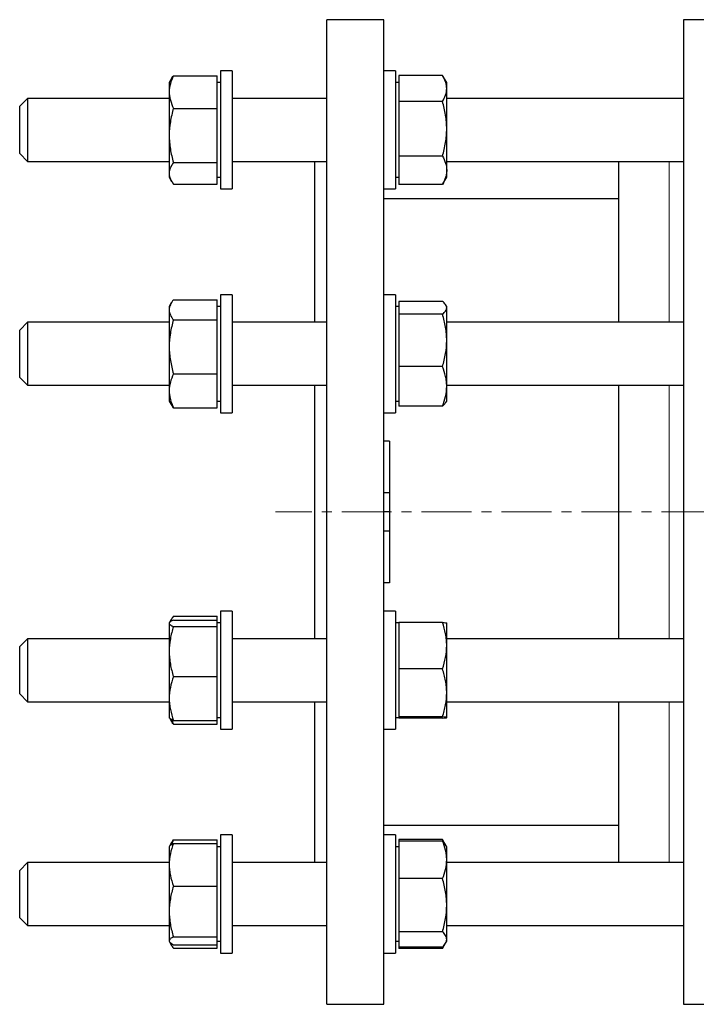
# Model space of a CAD drawing. Header units: millimetres. Extents: x 51 to 760, y 48 to 754.
# Tile 4 of 5: x 435 to 607, y 496 to 746. Entities that reach past the tile are written whole.
import ezdxf

# ---------------------------------------------------------------- set-up
doc = ezdxf.new("R2010")
doc.units = ezdxf.units.MM
doc.linetypes.add('CENTERX2', pattern=[20.32, 12.7, -2.54, 2.54, -2.54])
doc.layers.add('FORMAT', color=7, linetype='Continuous')

msp = doc.modelspace()

# ---------------------------------------------------------------- linework, layer by layer
at = {"color": 7, "linetype": 'Continuous', "lineweight": 25}
for p, q in [((527.31, 745.59), (512.81, 745.59)), ((512.81, 495.59), (512.81, 745.59)), ((527.31, 495.59), (527.31, 745.59)), ((615.48, 745.59), (603.48, 745.59)), ((603.48, 745.59), (603.48, 495.59)), ((488.81, 732.6), (485.81, 732.6)), ((485.81, 732.6), (485.81, 702.6)), ((488.81, 732.6), (488.81, 702.6)), ((530.31, 732.6), (527.31, 732.6)), ((530.31, 732.6), (530.31, 702.6)), ((473.42, 730.67), (472.81, 729.6)), ((473.88, 731.36), (485.01, 731.36)), ((485.01, 727.22), (485.01, 731.36)), ((531.11, 731.45), (531.11, 728.13)), ((542.23, 731.45), (531.11, 731.45)), ((543.31, 729.6), (542.34, 731.27)), ((472.81, 729.6), (472.81, 727.22)), ((485.81, 729.6), (485.01, 729.6)), ((531.11, 729.6), (530.31, 729.6)), ((531.11, 728.13), (531.11, 724.81)), ((543.31, 728.13), (543.31, 729.6)), ((543.31, 717.88), (543.31, 728.13)), ((436.81, 725.6), (434.81, 723.6)), ((472.81, 725.6), (436.81, 725.6)), ((436.81, 725.6), (436.81, 709.6)), ((472.81, 727.22), (472.81, 716.2)), ((485.01, 723.08), (485.01, 727.22)), ((512.81, 725.6), (488.81, 725.6)), ((603.48, 725.6), (543.31, 725.6)), ((434.81, 711.6), (434.81, 723.6)), ((473.88, 723.08), (485.01, 723.08)), ((485.01, 716.2), (485.01, 723.08)), ((531.11, 724.81), (531.11, 717.88)), ((542.23, 724.81), (531.11, 724.81)), ((531.11, 717.88), (531.11, 710.96)), ((543.31, 707.35), (543.31, 717.88)), ((472.81, 716.2), (472.81, 706.58)), ((485.01, 709.32), (485.01, 716.2)), ((434.81, 711.6), (436.81, 709.6)), ((542.23, 710.96), (531.11, 710.96)), ((531.11, 710.96), (531.11, 707.35)), ((436.81, 709.6), (472.81, 709.6)), ((473.88, 709.32), (485.01, 709.32)), ((485.01, 706.58), (485.01, 709.32)), ((488.81, 709.6), (512.81, 709.6)), ((509.81, 668.77), (509.81, 709.6)), ((543.31, 709.6), (603.48, 709.6)), ((586.98, 709.6), (586.98, 668.77)), ((472.81, 706.58), (472.81, 705.6)), ((472.81, 705.6), (473.42, 704.52)), ((485.01, 703.83), (485.01, 706.58)), ((485.01, 705.6), (485.81, 705.6)), ((530.31, 705.6), (531.11, 705.6)), ((531.11, 707.35), (531.11, 703.74)), ((542.34, 703.92), (543.31, 705.6)), ((543.31, 705.6), (543.31, 707.35)), ((473.88, 703.83), (485.01, 703.83)), ((485.81, 702.6), (488.81, 702.6)), ((527.31, 702.6), (530.31, 702.6)), ((542.23, 703.74), (531.11, 703.74)), ((542.34, 703.93), (542.23, 703.74)), ((586.98, 700.09), (527.31, 700.09)), ((488.81, 675.77), (485.81, 675.77)), ((485.81, 675.77), (485.81, 645.77)), ((488.81, 675.77), (488.81, 645.77)), ((530.31, 675.77), (527.31, 675.77)), ((530.31, 675.77), (530.31, 645.77)), ((473.33, 673.68), (472.81, 672.77)), ((472.81, 672.77), (472.81, 671.92)), ((473.88, 674.48), (485.01, 674.48)), ((485.01, 671.92), (485.01, 674.48)), ((485.81, 672.77), (485.01, 672.77)), ((531.11, 672.77), (530.31, 672.77)), ((531.11, 674.06), (531.11, 672.43)), ((542.23, 674.06), (531.11, 674.06)), ((543.31, 672.77), (543.1, 673.12)), ((543.31, 672.43), (543.31, 672.77)), ((472.81, 671.92), (472.81, 662.51)), ((485.01, 669.36), (485.01, 671.92)), ((531.11, 672.43), (531.11, 670.8)), ((531.11, 670.8), (531.11, 664.15)), ((542.23, 670.8), (531.11, 670.8)), ((543.31, 664.15), (543.31, 672.43)), ((436.81, 668.77), (434.81, 666.77)), ((472.81, 668.77), (436.81, 668.77)), ((436.81, 668.77), (436.81, 652.77)), ((473.88, 669.36), (485.01, 669.36)), ((485.01, 662.51), (485.01, 669.36)), ((512.81, 668.77), (488.81, 668.77)), ((603.48, 668.77), (543.31, 668.77)), ((434.81, 654.77), (434.81, 666.77)), ((472.81, 662.51), (472.81, 651.36)), ((485.01, 655.65), (485.01, 662.51)), ((531.11, 664.15), (531.11, 657.51)), ((543.31, 652.49), (543.31, 664.15)), ((542.23, 657.51), (531.11, 657.51)), ((531.11, 657.51), (531.11, 652.49)), ((473.88, 655.65), (485.01, 655.65)), ((485.01, 651.36), (485.01, 655.65)), ((434.81, 654.77), (436.81, 652.77)), ((436.81, 652.77), (472.81, 652.77)), ((488.81, 652.77), (512.81, 652.77)), ((509.81, 588.41), (509.81, 652.77)), ((543.31, 652.77), (603.48, 652.77)), ((586.98, 652.77), (586.98, 588.41)), ((472.81, 651.36), (472.81, 648.77)), ((485.01, 647.06), (485.01, 651.36)), ((531.11, 652.49), (531.11, 647.48)), ((543.31, 648.77), (543.31, 652.49)), ((472.81, 648.77), (473.33, 647.86)), ((485.01, 648.77), (485.81, 648.77)), ((530.31, 648.77), (531.11, 648.77)), ((543.1, 648.42), (543.31, 648.77)), ((473.88, 647.06), (485.01, 647.06)), ((485.81, 645.77), (488.81, 645.77)), ((527.31, 645.77), (530.31, 645.77)), ((542.23, 647.48), (531.11, 647.48)), ((528.81, 638.59), (527.31, 638.59)), ((528.81, 638.59), (528.81, 625.47)), ((528.81, 625.47), (527.31, 625.47)), ((528.81, 625.47), (528.81, 620.59)), ((528.81, 620.59), (527.31, 620.59)), ((528.81, 620.59), (528.81, 615.7)), ((528.81, 615.7), (527.31, 615.7)), ((528.81, 615.7), (528.81, 602.59)), ((528.81, 602.59), (527.31, 602.59)), ((488.81, 595.41), (485.81, 595.41)), ((485.81, 595.41), (485.81, 565.41)), ((488.81, 595.41), (488.81, 565.41)), ((530.31, 595.41), (527.31, 595.41)), ((530.31, 595.41), (530.31, 565.41)), ((473.33, 593.32), (472.87, 592.51)), ((473.88, 594.12), (485.01, 594.12)), ((473.88, 593.13), (485.01, 593.13)), ((485.01, 593.13), (485.01, 594.12)), ((485.01, 592.33), (485.01, 593.13)), ((531.11, 592.57), (531.11, 586.66)), ((542.23, 592.57), (531.11, 592.57)), ((472.85, 592.49), (472.81, 592.41)), ((472.81, 592.41), (472.81, 592.33)), ((472.81, 592.33), (472.81, 585.16)), ((473.88, 591.52), (485.01, 591.52)), ((485.81, 592.41), (485.01, 592.41)), ((485.01, 591.52), (485.01, 592.33)), ((485.01, 585.16), (485.01, 591.52)), ((531.11, 592.41), (530.31, 592.41)), ((543.31, 586.66), (543.31, 592.4)), ((436.81, 588.41), (434.81, 586.41)), ((472.81, 588.41), (436.81, 588.41)), ((436.81, 588.41), (436.81, 586.93)), ((512.81, 588.41), (488.81, 588.41)), ((603.48, 588.41), (543.31, 588.41)), ((434.81, 585.3), (434.81, 586.41)), ((434.81, 574.41), (434.81, 585.3)), ((436.81, 586.93), (436.81, 572.41)), ((472.81, 585.16), (472.81, 573.24)), ((485.01, 578.8), (485.01, 585.16)), ((531.11, 586.66), (531.11, 580.74)), ((543.31, 574.66), (543.31, 586.66)), ((542.23, 580.74), (531.11, 580.74)), ((531.11, 580.74), (531.11, 574.66)), ((473.88, 578.8), (485.01, 578.8)), ((485.01, 573.24), (485.01, 578.8)), ((434.81, 574.41), (436.81, 572.41)), ((472.81, 573.24), (472.81, 568.41)), ((485.01, 567.68), (485.01, 573.24)), ((531.11, 574.66), (531.11, 568.58)), ((543.31, 568.41), (543.31, 574.66)), ((436.81, 572.41), (472.81, 572.41)), ((488.81, 572.41), (512.81, 572.41)), ((509.81, 531.58), (509.81, 572.41)), ((543.31, 572.41), (603.48, 572.41)), ((586.98, 572.41), (586.98, 531.58)), ((472.81, 568.41), (472.85, 568.32)), ((472.85, 568.32), (473.33, 567.49)), ((473.88, 567.68), (485.01, 567.68)), ((485.01, 568.41), (485.81, 568.41)), ((485.01, 566.7), (485.01, 567.68)), ((530.31, 568.41), (531.11, 568.41)), ((542.23, 568.58), (531.11, 568.58)), ((531.11, 568.58), (531.11, 568.41)), ((531.11, 568.41), (531.11, 568.24)), ((542.23, 568.24), (531.11, 568.24)), ((473.88, 566.7), (485.01, 566.7)), ((485.81, 565.41), (488.81, 565.41)), ((527.31, 565.41), (530.31, 565.41)), ((527.31, 541.09), (586.98, 541.09)), ((488.81, 538.58), (485.81, 538.58)), ((485.81, 538.58), (485.81, 508.58)), ((488.81, 538.58), (488.81, 508.58)), ((530.31, 538.58), (527.31, 538.58)), ((530.31, 538.58), (530.31, 508.58)), ((472.88, 535.71), (472.81, 535.58)), ((472.81, 535.58), (472.81, 531.02)), ((473.42, 536.65), (472.88, 535.71)), ((473.88, 537.34), (485.01, 537.34)), ((473.88, 536.46), (485.01, 536.46)), ((485.01, 536.46), (485.01, 537.34)), ((485.01, 531.02), (485.01, 536.46)), ((485.81, 535.58), (485.01, 535.58)), ((531.11, 535.58), (530.31, 535.58)), ((531.11, 537.43), (531.11, 537.05)), ((542.23, 537.43), (531.11, 537.43)), ((531.11, 537.05), (531.11, 532.27)), ((542.23, 537.05), (531.11, 537.05)), ((543.01, 536.09), (542.34, 537.25)), ((543.31, 535.58), (543.01, 536.09)), ((543.31, 532.27), (543.31, 535.58)), ((436.81, 531.58), (434.81, 529.58)), ((472.81, 531.58), (436.81, 531.58)), ((436.81, 531.58), (436.81, 524.92)), ((472.81, 531.02), (472.81, 519.15)), ((485.01, 525.59), (485.01, 531.02)), ((512.81, 531.58), (488.81, 531.58)), ((531.11, 532.27), (531.11, 527.49)), ((543.31, 520.76), (543.31, 532.27)), ((603.48, 531.58), (543.31, 531.58)), ((434.81, 524.58), (434.81, 529.58)), ((473.88, 525.59), (485.01, 525.59)), ((485.01, 519.15), (485.01, 525.59)), ((531.11, 527.49), (531.11, 520.76)), ((542.23, 527.49), (531.11, 527.49)), ((434.81, 517.58), (434.81, 524.58)), ((436.81, 524.92), (436.81, 515.58)), ((531.11, 520.76), (531.11, 514.02)), ((543.31, 512.07), (543.31, 520.76)), ((434.81, 517.58), (436.81, 515.58)), ((472.81, 519.15), (472.81, 511.71)), ((485.01, 512.71), (485.01, 519.15)), ((436.81, 515.58), (472.81, 515.58)), ((488.81, 515.58), (512.81, 515.58)), ((543.31, 515.58), (603.48, 515.58)), ((473.88, 512.71), (485.01, 512.71)), ((485.01, 511.71), (485.01, 512.71)), ((542.23, 514.02), (531.11, 514.02)), ((531.11, 514.02), (531.11, 512.07)), ((472.81, 511.71), (472.81, 511.58)), ((472.81, 511.58), (472.88, 511.45)), ((472.89, 511.44), (473.42, 510.51)), ((473.88, 510.7), (485.01, 510.7)), ((485.01, 510.7), (485.01, 511.71)), ((485.01, 511.58), (485.81, 511.58)), ((485.01, 509.82), (485.01, 510.7)), ((530.31, 511.58), (531.11, 511.58)), ((531.11, 512.07), (531.11, 510.11)), ((542.23, 510.11), (531.11, 510.11)), ((531.11, 510.11), (531.11, 509.73)), ((542.34, 509.91), (543.01, 511.07)), ((543.01, 511.07), (543.31, 511.58)), ((543.31, 511.58), (543.31, 512.07)), ((473.88, 509.82), (485.01, 509.82)), ((485.81, 508.58), (488.81, 508.58)), ((527.31, 508.58), (530.31, 508.58)), ((542.23, 509.73), (531.11, 509.73)), ((542.34, 509.91), (542.23, 509.73)), ((512.81, 495.59), (527.31, 495.59)), ((603.48, 495.59), (615.48, 495.59))]:
    msp.add_line(p, q, dxfattribs=at)
at = {"color": 8, "linetype": 'Continuous', "lineweight": 18}
for p, q in [((599.82, 668.77), (599.82, 709.6)), ((599.82, 588.41), (599.82, 652.77)), ((599.82, 531.58), (599.82, 572.41))]:
    msp.add_line(p, q, dxfattribs=at)
at = {"color": 7, "linetype": 'Continuous', "lineweight": 25}
for points, knots in [([(473.88, 731.36), (473.55, 730.69), (473.28, 730), (472.91, 728.61), (472.81, 727.92), (472.81, 727.22)], [0, 0, 0, 0, 0.5, 0.5, 1, 1, 1, 1]), ([(473.43, 730.66), (473.48, 730.76), (473.61, 730.99), (473.78, 731.22), (473.88, 731.36)], [0, 0, 0, 0, 0.392236, 1, 1, 1, 1]), ([(543.31, 728.13), (543.31, 728.41), (543.28, 728.69), (543.18, 729.25), (543.11, 729.53), (542.83, 730.36), (542.56, 730.91), (542.23, 731.45)], [0, 0, 0, 0, 0.25, 0.25, 0.5, 0.5, 1, 1, 1, 1]), ([(542.23, 724.81), (542.56, 725.35), (542.83, 725.9), (543.2, 727.01), (543.31, 727.56), (543.31, 728.13)], [0, 0, 0, 0, 0.5, 0.5, 1, 1, 1, 1]), ([(472.81, 727.22), (472.81, 726.87), (472.83, 726.52), (472.93, 725.82), (473, 725.47), (473.29, 724.43), (473.55, 723.75), (473.88, 723.08)], [0, 0, 0, 0, 0.25, 0.25, 0.5, 0.5, 1, 1, 1, 1]), ([(473.88, 723.08), (473.55, 721.96), (473.28, 720.82), (472.91, 718.53), (472.81, 717.37), (472.81, 716.2)], [0, 0, 0, 0, 0.5, 0.5, 1, 1, 1, 1]), ([(543.31, 717.88), (543.31, 718.47), (543.28, 719.06), (543.18, 720.23), (543.11, 720.81), (542.83, 722.54), (542.56, 723.68), (542.23, 724.81)], [0, 0, 0, 0, 0.25, 0.25, 0.5, 0.5, 1, 1, 1, 1]), ([(542.23, 710.96), (542.56, 712.09), (542.83, 713.23), (543.2, 715.54), (543.31, 716.7), (543.31, 717.88)], [0, 0, 0, 0, 0.5, 0.5, 1, 1, 1, 1]), ([(472.81, 716.2), (472.81, 715.62), (472.83, 715.03), (472.93, 713.87), (473, 713.29), (473.28, 711.58), (473.55, 710.44), (473.88, 709.32)], [0, 0, 0, 0, 0.25, 0.25, 0.5, 0.5, 1, 1, 1, 1]), ([(542.23, 710.96), (542.56, 710.37), (542.83, 709.77), (543.21, 708.57), (543.31, 707.96), (543.31, 707.35)], [0, 0, 0, 0, 0.5, 0.5, 1, 1, 1, 1]), ([(473.88, 709.32), (473.55, 708.87), (473.28, 708.42), (472.91, 707.51), (472.81, 707.04), (472.81, 706.58)], [0, 0, 0, 0, 0.5, 0.5, 1, 1, 1, 1]), ([(472.81, 706.58), (472.81, 706.34), (472.83, 706.11), (472.93, 705.65), (473, 705.42), (473.28, 704.73), (473.55, 704.28), (473.88, 703.83)], [0, 0, 0, 0, 0.25, 0.25, 0.5, 0.5, 1, 1, 1, 1]), ([(543.31, 707.35), (543.31, 707.05), (543.28, 706.74), (543.18, 706.13), (543.11, 705.82), (542.83, 704.92), (542.56, 704.33), (542.23, 703.74)], [0, 0, 0, 0, 0.25, 0.25, 0.5, 0.5, 1, 1, 1, 1]), ([(473.88, 674.48), (473.55, 674.06), (473.28, 673.64), (472.91, 672.79), (472.81, 672.36), (472.81, 671.92)], [0, 0, 0, 0, 0.5, 0.5, 1, 1, 1, 1]), ([(543.31, 672.43), (543.31, 672.57), (543.28, 672.71), (543.18, 672.99), (543.11, 673.12), (542.83, 673.53), (542.56, 673.8), (542.23, 674.06)], [0, 0, 0, 0, 0.25, 0.25, 0.5, 0.5, 1, 1, 1, 1]), ([(472.81, 671.92), (472.81, 671.7), (472.83, 671.49), (472.93, 671.06), (473, 670.84), (473.28, 670.2), (473.55, 669.78), (473.88, 669.36)], [0, 0, 0, 0, 0.25, 0.25, 0.5, 0.5, 1, 1, 1, 1]), ([(542.23, 670.8), (542.56, 671.07), (542.83, 671.34), (543.21, 671.88), (543.31, 672.16), (543.31, 672.43)], [0, 0, 0, 0, 0.5, 0.5, 1, 1, 1, 1]), ([(543.31, 664.15), (543.31, 664.72), (543.28, 665.28), (543.18, 666.41), (543.11, 666.96), (542.83, 668.62), (542.56, 669.72), (542.23, 670.8)], [0, 0, 0, 0, 0.25, 0.25, 0.5, 0.5, 1, 1, 1, 1]), ([(473.88, 669.36), (473.55, 668.25), (473.28, 667.11), (472.91, 664.82), (472.81, 663.67), (472.81, 662.51)], [0, 0, 0, 0, 0.5, 0.5, 1, 1, 1, 1]), ([(472.81, 662.51), (472.81, 661.93), (472.83, 661.35), (472.93, 660.18), (473, 659.6), (473.29, 657.88), (473.55, 656.76), (473.88, 655.65)], [0, 0, 0, 0, 0.25, 0.25, 0.5, 0.5, 1, 1, 1, 1]), ([(542.23, 657.51), (542.56, 658.59), (542.83, 659.69), (543.2, 661.9), (543.31, 663.02), (543.31, 664.15)], [0, 0, 0, 0, 0.5, 0.5, 1, 1, 1, 1]), ([(543.31, 652.49), (543.31, 652.92), (543.28, 653.34), (543.18, 654.19), (543.11, 654.61), (542.83, 655.86), (542.56, 656.69), (542.23, 657.51)], [0, 0, 0, 0, 0.25, 0.25, 0.5, 0.5, 1, 1, 1, 1]), ([(473.88, 655.65), (473.55, 654.95), (473.28, 654.24), (472.91, 652.81), (472.81, 652.09), (472.81, 651.36)], [0, 0, 0, 0, 0.5, 0.5, 1, 1, 1, 1]), ([(472.81, 651.36), (472.81, 650.99), (472.83, 650.63), (472.93, 649.9), (473, 649.54), (473.28, 648.47), (473.55, 647.76), (473.88, 647.06)], [0, 0, 0, 0, 0.25, 0.25, 0.5, 0.5, 1, 1, 1, 1]), ([(542.23, 647.48), (542.56, 648.3), (542.83, 649.12), (543.2, 650.79), (543.31, 651.64), (543.31, 652.49)], [0, 0, 0, 0, 0.5, 0.5, 1, 1, 1, 1]), ([(473.88, 647.06), (473.77, 647.2), (473.57, 647.46), (473.41, 647.73), (473.34, 647.86)], [0, 0, 0, 0, 0.521308, 1, 1, 1, 1]), ([(543.1, 648.42), (543.05, 648.35), (542.95, 648.17), (542.72, 647.92), (542.48, 647.68), (542.32, 647.54), (542.23, 647.48)], [0, 0, 0, 0, 0.241171, 0.560592, 0.780206, 1, 1, 1, 1]), ([(473.88, 593.13), (473.55, 593), (473.28, 592.87), (472.91, 592.6), (472.81, 592.46), (472.81, 592.33)], [0, 0, 0, 0, 0.5, 0.5, 1, 1, 1, 1]), ([(473.88, 594.12), (473.77, 593.98), (473.57, 593.7), (473.31, 593.29), (473.13, 592.94), (473.05, 592.74), (473.03, 592.68)], [0, 0, 0, 0, 0.29085, 0.581783, 0.872564, 1, 1, 1, 1]), ([(543.31, 586.66), (543.31, 587.16), (543.28, 587.66), (543.18, 588.66), (543.11, 589.16), (542.83, 590.64), (542.56, 591.61), (542.23, 592.57)], [0, 0, 0, 0, 0.25, 0.25, 0.5, 0.5, 1, 1, 1, 1]), ([(542.23, 592.57), (542.56, 592.54), (542.83, 592.51), (543.2, 592.46), (543.31, 592.43), (543.31, 592.4)], [0, 0, 0, 0, 0.5, 0.5, 1, 1, 1, 1]), ([(472.81, 592.33), (472.81, 592.26), (472.83, 592.19), (472.93, 592.05), (473, 591.99), (473.28, 591.78), (473.55, 591.65), (473.88, 591.52)], [0, 0, 0, 0, 0.25, 0.25, 0.5, 0.5, 1, 1, 1, 1]), ([(473.88, 591.52), (473.55, 590.48), (473.28, 589.43), (472.91, 587.31), (472.81, 586.24), (472.81, 585.16)], [0, 0, 0, 0, 0.5, 0.5, 1, 1, 1, 1]), ([(472.81, 585.16), (472.81, 584.62), (472.83, 584.08), (472.93, 583), (473, 582.47), (473.28, 580.88), (473.55, 579.83), (473.88, 578.8)], [0, 0, 0, 0, 0.25, 0.25, 0.5, 0.5, 1, 1, 1, 1]), ([(542.23, 580.74), (542.56, 581.7), (542.83, 582.69), (543.21, 584.66), (543.31, 585.66), (543.31, 586.66)], [0, 0, 0, 0, 0.5, 0.5, 1, 1, 1, 1]), ([(543.31, 574.66), (543.31, 575.17), (543.28, 575.69), (543.18, 576.72), (543.11, 577.23), (542.83, 578.75), (542.56, 579.75), (542.23, 580.74)], [0, 0, 0, 0, 0.25, 0.25, 0.5, 0.5, 1, 1, 1, 1]), ([(473.88, 578.8), (473.55, 577.89), (473.28, 576.97), (472.91, 575.11), (472.81, 574.18), (472.81, 573.24)], [0, 0, 0, 0, 0.5, 0.5, 1, 1, 1, 1]), ([(472.81, 573.24), (472.81, 572.77), (472.83, 572.3), (472.93, 571.35), (473, 570.88), (473.29, 569.49), (473.55, 568.58), (473.88, 567.68)], [0, 0, 0, 0, 0.25, 0.25, 0.5, 0.5, 1, 1, 1, 1]), ([(542.23, 568.58), (542.56, 569.57), (542.83, 570.57), (543.2, 572.6), (543.31, 573.62), (543.31, 574.66)], [0, 0, 0, 0, 0.5, 0.5, 1, 1, 1, 1]), ([(473.88, 567.68), (473.77, 567.73), (473.57, 567.81), (473.31, 567.94), (473.09, 568.08), (472.94, 568.2), (472.88, 568.29), (472.86, 568.32)], [0, 0, 0, 0, 0.20631, 0.4126784, 0.6189393, 0.8290956, 1, 1, 1, 1]), ([(473.38, 567.91), (473.45, 567.73), (473.6, 567.32), (473.78, 566.91), (473.88, 566.7)], [0, 0, 0, 0, 0.456018, 1, 1, 1, 1]), ([(543.31, 568.41), (543.31, 568.42), (543.28, 568.44), (543.18, 568.47), (543.11, 568.48), (542.83, 568.52), (542.56, 568.55), (542.23, 568.58)], [0, 0, 0, 0, 0.25, 0.25, 0.5, 0.5, 1, 1, 1, 1]), ([(542.23, 568.24), (542.56, 568.27), (542.83, 568.3), (543.2, 568.35), (543.31, 568.38), (543.31, 568.41)], [0, 0, 0, 0, 0.5, 0.5, 1, 1, 1, 1]), ([(473.88, 566.7), (473.77, 566.83), (473.57, 567.1), (473.41, 567.37), (473.34, 567.49)], [0, 0, 0, 0, 0.521308, 1, 1, 1, 1]), ([(473.88, 536.46), (473.55, 535.57), (473.28, 534.67), (472.91, 532.86), (472.81, 531.95), (472.81, 531.02)], [0, 0, 0, 0, 0.5, 0.5, 1, 1, 1, 1]), ([(472.89, 535.71), (472.91, 535.75), (472.97, 535.85), (473.15, 536.02), (473.39, 536.19), (473.63, 536.33), (473.8, 536.42), (473.88, 536.46)], [0, 0, 0, 0, 0.1583722, 0.4076771, 0.6570091, 0.8284344, 1, 1, 1, 1]), ([(473.88, 537.34), (473.76, 537.1), (473.58, 536.71), (473.44, 536.32), (473.39, 536.18)], [0, 0, 0, 0, 0.635837, 1, 1, 1, 1]), ([(473.43, 536.65), (473.48, 536.74), (473.61, 536.97), (473.78, 537.2), (473.88, 537.34)], [0, 0, 0, 0, 0.3922356, 1, 1, 1, 1]), ([(542.74, 536.49), (542.67, 536.64), (542.52, 536.95), (542.33, 537.26), (542.23, 537.43)], [0, 0, 0, 0, 0.458525, 1, 1, 1, 1]), ([(543.31, 532.27), (543.31, 532.67), (543.28, 533.08), (543.18, 533.89), (543.11, 534.29), (542.83, 535.48), (542.56, 536.27), (542.23, 537.05)], [0, 0, 0, 0, 0.25, 0.25, 0.5, 0.5, 1, 1, 1, 1]), ([(542.23, 537.05), (542.34, 536.94), (542.55, 536.73), (542.8, 536.41), (542.96, 536.2), (543.01, 536.09), (543.01, 536.09)], [0, 0, 0, 0, 0.332719, 0.665533, 0.998173, 1, 1, 1, 1]), ([(472.81, 531.02), (472.81, 530.56), (472.83, 530.1), (472.93, 529.18), (473, 528.73), (473.28, 527.37), (473.55, 526.47), (473.88, 525.59)], [0, 0, 0, 0, 0.25, 0.25, 0.5, 0.5, 1, 1, 1, 1]), ([(542.23, 527.49), (542.56, 528.27), (542.83, 529.06), (543.2, 530.65), (543.31, 531.45), (543.31, 532.27)], [0, 0, 0, 0, 0.5, 0.5, 1, 1, 1, 1]), ([(473.88, 525.59), (473.55, 524.53), (473.28, 523.47), (472.91, 521.33), (472.81, 520.25), (472.81, 519.15)], [0, 0, 0, 0, 0.5, 0.5, 1, 1, 1, 1]), ([(543.31, 520.76), (543.31, 521.32), (543.28, 521.9), (543.18, 523.04), (543.11, 523.61), (542.83, 525.3), (542.56, 526.4), (542.23, 527.49)], [0, 0, 0, 0, 0.25, 0.25, 0.5, 0.5, 1, 1, 1, 1]), ([(542.23, 514.02), (542.56, 515.12), (542.83, 516.24), (543.21, 518.49), (543.31, 519.62), (543.31, 520.76)], [0, 0, 0, 0, 0.5, 0.5, 1, 1, 1, 1]), ([(472.81, 519.15), (472.81, 518.6), (472.83, 518.05), (472.93, 516.97), (473, 516.43), (473.28, 514.82), (473.55, 513.76), (473.88, 512.71)], [0, 0, 0, 0, 0.25, 0.25, 0.5, 0.5, 1, 1, 1, 1]), ([(473.88, 512.71), (473.55, 512.55), (473.28, 512.38), (472.91, 512.05), (472.81, 511.88), (472.81, 511.71)], [0, 0, 0, 0, 0.5, 0.5, 1, 1, 1, 1]), ([(543.31, 512.07), (543.31, 512.23), (543.28, 512.4), (543.18, 512.73), (543.11, 512.89), (542.83, 513.38), (542.56, 513.7), (542.23, 514.02)], [0, 0, 0, 0, 0.25, 0.25, 0.5, 0.5, 1, 1, 1, 1]), ([(472.81, 511.71), (472.81, 511.62), (472.83, 511.54), (472.93, 511.37), (473, 511.28), (473.29, 511.03), (473.55, 510.87), (473.88, 510.7)], [0, 0, 0, 0, 0.25, 0.25, 0.5, 0.5, 1, 1, 1, 1]), ([(473.08, 511.21), (473.1, 511.17), (473.17, 510.99), (473.33, 510.66), (473.58, 510.24), (473.78, 509.96), (473.88, 509.82)], [0, 0, 0, 0, 0.087615, 0.391677, 0.695877, 1, 1, 1, 1]), ([(542.23, 510.11), (542.56, 510.43), (542.83, 510.76), (543.2, 511.41), (543.31, 511.73), (543.31, 512.07)], [0, 0, 0, 0, 0.5, 0.5, 1, 1, 1, 1]), ([(542.23, 509.73), (542.32, 509.88), (542.47, 510.16), (542.6, 510.45), (542.66, 510.58)], [0, 0, 0, 0, 0.5342736, 1, 1, 1, 1])]:
    msp.add_open_spline(points, degree=3, knots=knots, dxfattribs=at)
at = {"layer": 'FORMAT', "linetype": 'CENTERX2', "lineweight": 18}
msp.add_line((691.88, 620.59), (499.77, 620.59), dxfattribs=at)

doc.saveas('drawing.dxf')
